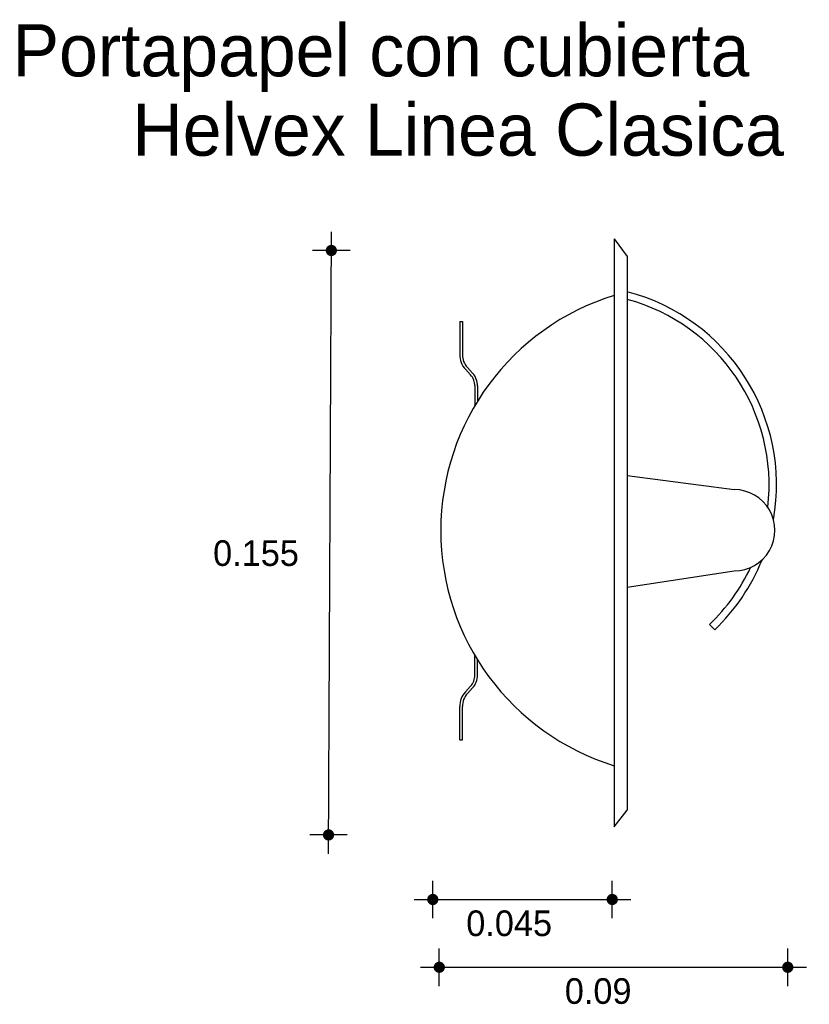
# Model space of a CAD drawing. Extents: x 2.046 to 2.258, y -0.715 to -0.45.
import ezdxf

# ---------------------------------------------------------------- set-up
doc = ezdxf.new("R2010")
doc.units = 0
doc.header["$MEASUREMENT"] = 0
for name, color, linetype in [('COTAS', 6, 'CONTINUOUS'), ('DIBUJO', 5, 'CONTINUOUS'), ('TEXTO', 4, 'CONTINUOUS')]:
    doc.layers.add(name, color=color, linetype=linetype)

msp = doc.modelspace()

# ---------------------------------------------------------------- linework, layer by layer
at = {"layer": 'COTAS'}
for p, q in [((2.129202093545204, -0.6740664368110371), (2.129957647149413, -0.5069216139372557)), ((2.13499461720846, -0.5119585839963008), (2.124920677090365, -0.5119585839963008)), ((2.134239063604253, -0.6690294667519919), (2.124165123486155, -0.6690294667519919)), ((2.15721365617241, -0.6914157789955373), (2.15721365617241, -0.6813418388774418)), ((2.205443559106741, -0.6914157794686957), (2.205443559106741, -0.6813418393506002)), ((2.152176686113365, -0.6863788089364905), (2.210480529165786, -0.6863788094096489)), ((2.158965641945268, -0.7096296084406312), (2.158965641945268, -0.6995556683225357)), ((2.252610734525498, -0.7096296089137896), (2.252610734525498, -0.6995556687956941)), ((2.153928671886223, -0.7045926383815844), (2.257647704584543, -0.7045926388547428))]:
    msp.add_line(p, q, dxfattribs=at)
at = {"layer": 'COTAS', "const_width": 0.001511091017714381}
for points in [[(2.129957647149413, -0.51271412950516, 1), (2.129957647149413, -0.5112030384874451, 1)], [(2.129202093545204, -0.6697850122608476, 1), (2.129202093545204, -0.6682739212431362, 1)], [(2.156458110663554, -0.6863788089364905, 1), (2.157969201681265, -0.6863788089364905, 1)], [(2.204688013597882, -0.6863788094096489, 1), (2.206199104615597, -0.6863788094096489, 1)], [(2.158210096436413, -0.7045926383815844, 1), (2.159721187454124, -0.7045926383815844, 1)], [(2.251855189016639, -0.7045926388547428, 1), (2.253366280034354, -0.7045926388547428, 1)]]:
    msp.add_lwpolyline(points, format="xyb", close=True, dxfattribs=at)
at = {"layer": 'DIBUJO'}
for p, q in [((2.205997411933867, -0.508853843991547), (2.205997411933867, -0.6668381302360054)), ((2.205997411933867, -0.508853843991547), (2.209469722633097, -0.5135574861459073)), ((2.209469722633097, -0.5135574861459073), (2.209469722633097, -0.6624018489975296)), ((2.16444273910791, -0.5310041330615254), (2.165157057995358, -0.5310041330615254)), ((2.16444273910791, -0.5310041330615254), (2.16444273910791, -0.5399433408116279)), ((2.165157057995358, -0.5310041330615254), (2.165157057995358, -0.5399433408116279)), ((2.165975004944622, -0.5438774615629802), (2.167370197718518, -0.5453968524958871)), ((2.166501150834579, -0.5433943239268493), (2.167896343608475, -0.5449137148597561)), ((2.168526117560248, -0.5483646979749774), (2.168526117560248, -0.553637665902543)), ((2.169240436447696, -0.5483646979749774), (2.169240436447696, -0.5524541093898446)), ((2.209469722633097, -0.5724320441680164), (2.238240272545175, -0.5762293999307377)), ((2.209469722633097, -0.6024608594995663), (2.238240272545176, -0.5980750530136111)), ((2.231584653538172, -0.6124464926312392), (2.232965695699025, -0.6138931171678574)), ((2.168526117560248, -0.6260832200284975), (2.168526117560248, -0.6208102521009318)), ((2.169240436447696, -0.6260832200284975), (2.169240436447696, -0.6219938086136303)), ((2.165975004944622, -0.6305704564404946), (2.167370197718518, -0.6290510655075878)), ((2.166501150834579, -0.6310535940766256), (2.167896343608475, -0.6295342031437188)), ((2.16444273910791, -0.6434437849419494), (2.16444273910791, -0.6345045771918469)), ((2.165157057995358, -0.6434437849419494), (2.165157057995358, -0.6345045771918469)), ((2.16444273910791, -0.6434437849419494), (2.165157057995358, -0.6434437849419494)), ((2.205997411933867, -0.6668381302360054), (2.209469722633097, -0.6624018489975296))]:
    msp.add_line(p, q, dxfattribs=at)
for centre, radius, start, end in [((2.19585338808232, -0.5750184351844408), 0.05374536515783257, 350.038141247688, 75.32422231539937), ((2.225512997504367, -0.5872239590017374), 0.0661478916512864, 107.1593119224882, 252.8406880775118), ((2.19585338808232, -0.5750184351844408), 0.05174536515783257, 353.3812735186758, 74.7434715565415), ((2.170259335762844, -0.5399433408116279), 0.00581659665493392, 180, 222.5599507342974), ((2.170259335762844, -0.5399433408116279), 0.005102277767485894, 180, 222.5599507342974), ((2.164138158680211, -0.5483646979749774), 0.005102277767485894, 0, 42.55995073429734), ((2.164138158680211, -0.5483646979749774), 0.004387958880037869, 0, 42.55995073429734), ((2.238240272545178, -0.5871522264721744), 0.01092282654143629, 269.9999999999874, 90.00000000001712), ((2.19585338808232, -0.5750184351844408), 0.05374536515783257, 313.6713710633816, 338.0129564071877), ((2.19585338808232, -0.5750184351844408), 0.05174536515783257, 313.6713710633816, 334.6698241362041), ((2.164138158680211, -0.6260832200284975), 0.004387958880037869, 317.4400492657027, 0), ((2.164138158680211, -0.6260832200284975), 0.005102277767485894, 317.4400492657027, 0), ((2.170259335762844, -0.6345045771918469), 0.00581659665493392, 137.4400492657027, 180), ((2.170259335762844, -0.6345045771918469), 0.005102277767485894, 137.4400492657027, 180)]:
    msp.add_arc(centre, radius, start, end, dxfattribs=at)

# ---------------------------------------------------------------- texts
at = {"layer": 'COTAS'}
for s, p in [('0.155', (2.098180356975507, -0.5967363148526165)), ('0.045', (2.166208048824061, -0.6962111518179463)), ('0.09', (2.192693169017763, -0.7144249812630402))]:
    msp.add_text(s, height=0.006890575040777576, dxfattribs=at).set_placement(p)
at = {"layer": 'TEXTO'}
for s, p in [('Portapapel con cubierta', (2.044272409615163, -0.4651603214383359)), ('Helvex Linea Clasica', (2.076485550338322, -0.4864879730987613))]:
    msp.add_text(s, height=0.01402125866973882, dxfattribs=at).set_placement(p)

doc.saveas('drawing.dxf')
